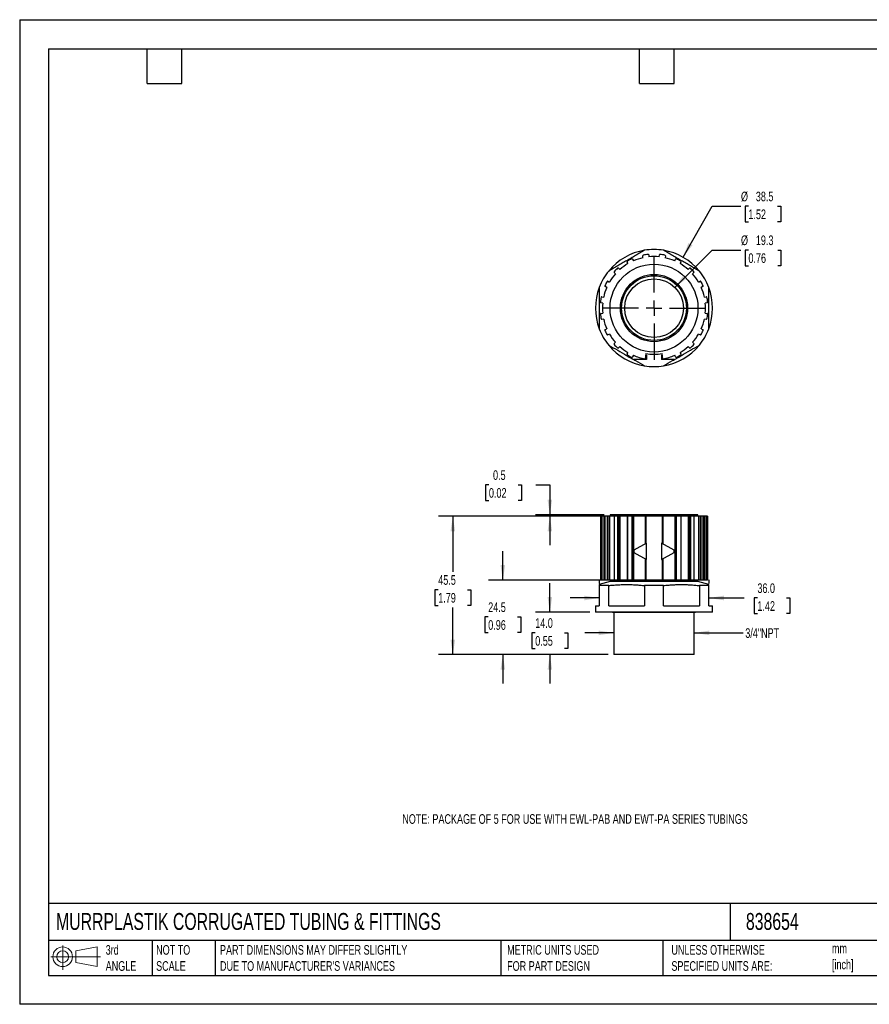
# Model space of a CAD drawing. Header units: millimetres. Extents: x 0 to 419, y 0 to 324.
# Tile 1 of 2: x 0 to 279, y 0 to 324. Entities that reach past the tile are written whole.
import ezdxf

# ---------------------------------------------------------------- set-up
doc = ezdxf.new("R2010")
doc.units = ezdxf.units.MM
doc.header["$LTSCALE"] = 1.5
doc.layers.add('DIMENSIONS', color=140, linetype='Continuous', lineweight=25)
doc.layers.add('TEXT', color=140, linetype='Continuous', lineweight=25)
doc.styles.add('SLDTEXTSTYLE0', font='TXT', dxfattribs={"width": 0.7})
doc.dimstyles.new('SLDDIMSTYLE0', dxfattribs={"dimtxt": 3.237012, "dimasz": 4.953, "dimexe": 0, "dimexo": 0.0625, "dimgap": 0.809253, "dimtad": 0, "dimtih": 1, "dimtoh": 1, "dimdec": 1, "dimrnd": 1e-09, "dimzin": 12, "dimdsep": 46, "dimtxsty": 'SLDTEXTSTYLE0', "dimsah": 1, "dimcen": 0.09, "dimadec": 0, "dimazin": 3, "dimtfac": 1, "dimtdec": 1, "dimtmove": 0, "dimatfit": 0, "dimfxl": 0, "dimfrac": 2, "dimtolj": 1, "dimtzin": 12, "dimarcsym": 0})
doc.dimstyles.new('SLDDIMSTYLE1', dxfattribs={"dimtxt": 3.237012, "dimasz": 4.953, "dimexe": 0, "dimexo": 0.0625, "dimgap": 0.809253, "dimtad": 0, "dimtih": 1, "dimtoh": 1, "dimdec": 1, "dimrnd": 1e-09, "dimzin": 4, "dimdsep": 46, "dimtxsty": 'SLDTEXTSTYLE0', "dimsah": 1, "dimcen": 0.09, "dimadec": 0, "dimazin": 1, "dimtfac": 1, "dimtdec": 1, "dimtmove": 0, "dimatfit": 0, "dimfxl": 0, "dimfrac": 2, "dimtolj": 1, "dimtzin": 12, "dimarcsym": 0})
doc.dimstyles.new('SLDDIMSTYLE2', dxfattribs={"dimtxt": 3.237012, "dimasz": 4.953, "dimexe": 0, "dimexo": 0.0625, "dimgap": 0.809253, "dimtad": 0, "dimtih": 1, "dimtoh": 1, "dimdec": 1, "dimrnd": 1e-09, "dimzin": 12, "dimdsep": 46, "dimtxsty": 'SLDTEXTSTYLE0', "dimsah": 1, "dimcen": 0.09, "dimadec": 0, "dimazin": 3, "dimtfac": 1, "dimtdec": 1, "dimtofl": 0, "dimtmove": 0, "dimatfit": 3, "dimfxl": 0, "dimfrac": 2, "dimtolj": 1, "dimtzin": 12, "dimarcsym": 0})
doc.dimstyles.new('SLDDIMSTYLE3', dxfattribs={"dimtxt": 3.237012, "dimasz": 4.953, "dimexe": 0, "dimexo": 0.0625, "dimgap": 0.809253, "dimtad": 0, "dimtih": 1, "dimtoh": 1, "dimdec": 1, "dimrnd": 1e-09, "dimdsep": 46, "dimtxsty": 'SLDTEXTSTYLE0', "dimsah": 1, "dimcen": 0.09, "dimadec": 0, "dimazin": 2, "dimtfac": 1, "dimtdec": 1, "dimtmove": 0, "dimatfit": 0, "dimfxl": 0, "dimfrac": 2, "dimtolj": 1, "dimtzin": 12, "dimarcsym": 0})
doc.dimstyles.new('SLDDIMSTYLE4', dxfattribs={"dimtxt": 3.237012, "dimasz": 4.953, "dimexe": 0, "dimexo": 0.0625, "dimgap": 0.809253, "dimtad": 0, "dimtih": 1, "dimtoh": 1, "dimdec": 1, "dimrnd": 1e-09, "dimzin": 12, "dimdsep": 46, "dimtxsty": 'SLDTEXTSTYLE0', "dimsah": 1, "dimcen": 0, "dimadec": 0, "dimazin": 3, "dimtfac": 1, "dimtdec": 1, "dimtofl": 0, "dimtmove": 0, "dimatfit": 3, "dimfxl": 0, "dimfrac": 2, "dimtolj": 1, "dimtzin": 12, "dimarcsym": 0})

# ---------------------------------------------------------------- blocks, each defined once
blk = doc.blocks.new('Block11')
at = {"color": 7, "linetype": 'Continuous', "lineweight": 18}
for p, q in [((3.88, 7.97), (3.88, 0)), ((8.22, 6.25), (15.26, 7.55)), ((15.26, 7.55), (15.26, 1.1)), ((0, 4.32), (16.31, 4.32)), ((8.22, 2.39), (8.22, 6.25)), ((8.22, 2.39), (15.26, 1.1))]:
    blk.add_line(p, q, dxfattribs=at)
for radius in [3.23, 1.93]:
    blk.add_circle((3.88, 4.32), radius, dxfattribs=at)
blk = doc.blocks.new('Block12')
at = {"color": 7, "linetype": 'Continuous'}
blk.add_blockref('Block11', (0, 0), dxfattribs=at)
blk = doc.blocks.new('_D')
at = {"layer": 'DIMENSIONS'}
for p, q in [((195.37, 122.17), (185.85, 122.17)), ((221.81, 122.17), (237.88, 122.17))]:
    blk.add_line(p, q, dxfattribs=at)
for points in [[(195.37, 122.17), (190.42, 122.93), (190.42, 121.41)], [(221.81, 122.17), (226.77, 121.41), (226.77, 122.93)]]:
    blk.add_solid(points, dxfattribs=at)
at = {"layer": 'DIMENSIONS', "insert": (238.6, 123.69), "char_height": 3.175, "attachment_point": 1, "style": 'SLDTEXTSTYLE0'}
blk.add_mtext('3/4"NPT', dxfattribs=at)
blk = doc.blocks.new('_D_1')
at = {"layer": 'DIMENSIONS'}
for p, q in [((190.59, 139.64), (190.59, 138.41)), ((226.59, 139.64), (226.59, 138.41)), ((190.59, 133.65), (181.07, 133.65)), ((226.59, 133.65), (238.2, 133.65)), ((242.58, 133.65), (241.49, 133.65)), ((241.49, 133.65), (241.49, 128.5)), ((252.2, 133.65), (253.29, 133.65)), ((253.29, 133.65), (253.29, 128.5)), ((241.49, 128.5), (242.58, 128.5)), ((253.29, 128.5), (252.2, 128.5))]:
    blk.add_line(p, q, dxfattribs=at)
for points in [[(190.59, 133.65), (185.64, 134.41), (185.64, 132.88)], [(226.59, 133.65), (231.55, 132.88), (231.55, 134.41)]]:
    blk.add_solid(points, dxfattribs=at)
at = {"layer": 'DIMENSIONS', "char_height": 3.175, "attachment_point": 1, "style": 'SLDTEXTSTYLE0'}
for s, insert in [('36.0', (242.58, 138.46)), ('1.42', (242.58, 132.59))]:
    blk.add_mtext(s, dxfattribs=dict(at, insert=insert))
blk = doc.blocks.new('_D_2')
at = {"layer": 'DIMENSIONS'}
for p, q in [((174.34, 129.02), (174.34, 138.54)), ((187.44, 129.02), (169.58, 129.02)), ((169.53, 122.17), (168.44, 122.17)), ((168.44, 122.17), (168.44, 117.03)), ((179.15, 122.17), (180.24, 122.17)), ((180.24, 122.17), (180.24, 117.03)), ((168.44, 117.03), (169.53, 117.03)), ((180.24, 117.03), (179.15, 117.03)), ((193.47, 115.02), (169.58, 115.02)), ((174.34, 115.02), (174.34, 105.49))]:
    blk.add_line(p, q, dxfattribs=at)
for points in [[(174.34, 129.02), (175.1, 133.97), (173.58, 133.97)], [(174.34, 115.02), (173.58, 110.06), (175.1, 110.06)]]:
    blk.add_solid(points, dxfattribs=at)
at = {"layer": 'DIMENSIONS', "char_height": 3.175, "attachment_point": 1, "style": 'SLDTEXTSTYLE0'}
for s, insert in [('14.0', (169.53, 126.99)), ('0.55', (169.53, 121.12))]:
    blk.add_mtext(s, dxfattribs=dict(at, insert=insert))
blk = doc.blocks.new('_D_3')
at = {"layer": 'DIMENSIONS'}
for p, q in [((158.88, 139.52), (158.88, 149.04)), ((192.07, 139.52), (154.12, 139.52)), ((154.07, 127.41), (152.98, 127.41)), ((152.98, 127.41), (152.98, 122.26)), ((163.69, 127.41), (164.78, 127.41)), ((164.78, 127.41), (164.78, 122.26)), ((152.98, 122.26), (154.07, 122.26)), ((164.78, 122.26), (163.69, 122.26)), ((193.47, 115.02), (154.12, 115.02)), ((158.88, 115.02), (158.88, 105.49))]:
    blk.add_line(p, q, dxfattribs=at)
for points in [[(158.88, 139.52), (159.64, 144.47), (158.12, 144.47)], [(158.88, 115.02), (158.12, 110.06), (159.64, 110.06)]]:
    blk.add_solid(points, dxfattribs=at)
at = {"layer": 'DIMENSIONS', "char_height": 3.175, "attachment_point": 1, "style": 'SLDTEXTSTYLE0'}
for s, insert in [('24.5', (154.07, 132.22)), ('0.96', (154.07, 126.35))]:
    blk.add_mtext(s, dxfattribs=dict(at, insert=insert))
blk = doc.blocks.new('_D_4')
at = {"layer": 'DIMENSIONS'}
for p, q in [((192.07, 160.52), (137.67, 160.52)), ((142.44, 160.52), (142.44, 142.21)), ((137.63, 136.34), (136.54, 136.34)), ((136.54, 136.34), (136.54, 131.2)), ((147.25, 136.34), (148.33, 136.34)), ((148.33, 136.34), (148.33, 131.2)), ((136.54, 131.2), (137.63, 131.2)), ((142.44, 115.02), (142.44, 130.47)), ((148.33, 131.2), (147.25, 131.2)), ((193.47, 115.02), (137.67, 115.02))]:
    blk.add_line(p, q, dxfattribs=at)
for points in [[(142.44, 160.52), (141.67, 155.56), (143.2, 155.56)], [(142.44, 115.02), (143.2, 119.97), (141.67, 119.97)]]:
    blk.add_solid(points, dxfattribs=at)
at = {"layer": 'DIMENSIONS', "char_height": 3.175, "attachment_point": 1, "style": 'SLDTEXTSTYLE0'}
for s, insert in [('45.5', (137.63, 141.16)), ('1.79', (137.63, 135.29))]:
    blk.add_mtext(s, dxfattribs=dict(at, insert=insert))
blk = doc.blocks.new('_D_5')
at = {"layer": 'DIMENSIONS'}
for p, q in [((154.3, 170.84), (153.22, 170.84)), ((153.22, 170.84), (153.22, 165.7)), ((163.92, 170.84), (165.01, 170.84)), ((165.01, 170.84), (165.01, 165.7)), ((169.76, 170.84), (174.34, 170.84)), ((174.34, 170.84), (174.34, 161.02)), ((153.22, 165.7), (154.3, 165.7)), ((165.01, 165.7), (163.92, 165.7)), ((192.24, 161.02), (169.58, 161.02)), ((192.07, 160.52), (169.58, 160.52)), ((174.34, 160.52), (174.34, 150.99))]:
    blk.add_line(p, q, dxfattribs=at)
for points in [[(174.34, 161.02), (175.1, 165.97), (173.58, 165.97)], [(174.34, 160.52), (173.58, 155.56), (175.1, 155.56)]]:
    blk.add_solid(points, dxfattribs=at)
at = {"layer": 'DIMENSIONS', "char_height": 3.175, "attachment_point": 1, "style": 'SLDTEXTSTYLE0'}
for s, insert in [('0.5', (155.65, 175.66)), ('0.02', (154.3, 169.79))]:
    blk.add_mtext(s, dxfattribs=dict(at, insert=insert))
blk = doc.blocks.new('_D_6')
at = {"layer": 'DIMENSIONS'}
for p, q in [((215.42, 235.82), (227.66, 248.07)), ((227.66, 248.07), (237.19, 248.07)), ((239.63, 248.07), (238.55, 248.07)), ((238.55, 248.07), (238.55, 242.93)), ((249.25, 248.07), (250.34, 248.07)), ((250.34, 248.07), (250.34, 242.93)), ((238.55, 242.93), (239.63, 242.93)), ((250.34, 242.93), (249.25, 242.93))]:
    blk.add_line(p, q, dxfattribs=at)
blk.add_solid([(215.42, 235.82), (219.46, 238.79), (218.38, 239.87)], dxfattribs=at)
at = {"layer": 'DIMENSIONS', "char_height": 3.175, "attachment_point": 1, "style": 'SLDTEXTSTYLE0'}
for s, insert in [('%%c', (237.19, 252.89)), ('19.3', (242.08, 252.89)), ('0.76', (239.63, 247.02))]:
    blk.add_mtext(s, dxfattribs=dict(at, insert=insert))
blk = doc.blocks.new('_D_7')
at = {"layer": 'DIMENSIONS'}
for p, q in [((218.12, 245.73), (227.66, 262.48)), ((227.66, 262.48), (237.18, 262.48)), ((239.62, 262.48), (238.54, 262.48)), ((238.54, 262.48), (238.54, 257.34)), ((249.24, 262.48), (250.33, 262.48)), ((250.33, 262.48), (250.33, 257.34)), ((238.54, 257.34), (239.62, 257.34)), ((250.33, 257.34), (249.24, 257.34))]:
    blk.add_line(p, q, dxfattribs=at)
blk.add_solid([(218.12, 245.73), (221.23, 249.66), (219.91, 250.41)], dxfattribs=at)
at = {"layer": 'DIMENSIONS', "char_height": 3.175, "attachment_point": 1, "style": 'SLDTEXTSTYLE0'}
for s, insert in [('%%c', (237.18, 267.3)), ('38.5', (242.07, 267.3)), ('1.52', (239.62, 261.43))]:
    blk.add_mtext(s, dxfattribs=dict(at, insert=insert))
blk = doc.blocks.new('SW_CENTERMARKSYMBOL_0')
at = {"layer": 'DIMENSIONS', "color": 0}
for p, q in [((0, 5.08), (0, 16.99)), ((-5.08, 0), (-16.99, 0)), ((0, 0), (-2.54, 0)), ((0, 0), (0, 2.54)), ((0, 0), (0, -2.54)), ((0, 0), (2.54, 0)), ((5.08, 0), (16.99, 0)), ((0, -5.08), (0, -16.99))]:
    blk.add_line(p, q, dxfattribs=at)

msp = doc.modelspace()

# ---------------------------------------------------------------- linework, layer by layer
at = {"color": 7, "linetype": 'Continuous'}
for p, q in [((0, 323.85), (0, 0)), ((0, 323.85), (419.1, 323.85)), ((419.1, 0), (0, 0))]:
    msp.add_line(p, q, dxfattribs=at)
for p, q in [((204.96, 245.56), (204.86, 246.16)), ((206.84, 246.47), (206.93, 245.87)), ((210.25, 245.87), (210.35, 246.47)), ((212.32, 246.16), (212.23, 245.56)), ((200.02, 243.62), (199.74, 244.17)), ((201.53, 245.08), (201.8, 244.53)), ((215.38, 244.53), (215.66, 245.08)), ((217.44, 244.17), (217.17, 243.62)), ((195.92, 240.26), (195.49, 240.69)), ((196.9, 242.11), (197.34, 241.67)), ((219.85, 241.67), (220.28, 242.11)), ((221.7, 240.69), (221.27, 240.26)), ((193.43, 237.85), (193.97, 237.57)), ((223.22, 237.57), (223.76, 237.85)), ((193.06, 235.79), (192.52, 236.07)), ((224.67, 236.07), (224.12, 235.79)), ((191.73, 230.66), (191.12, 230.76)), ((191.43, 232.73), (192.04, 232.64)), ((225.15, 232.64), (225.75, 232.73)), ((226.07, 230.76), (225.46, 230.66)), ((191.12, 227.25), (191.73, 227.34)), ((225.46, 227.34), (226.07, 227.25)), ((192.04, 225.37), (191.43, 225.27)), ((225.75, 225.27), (225.15, 225.37)), ((192.52, 221.93), (193.06, 222.21)), ((193.97, 220.43), (193.43, 220.15)), ((223.76, 220.15), (223.22, 220.43)), ((224.12, 222.21), (224.67, 221.93)), ((195.49, 217.31), (195.92, 217.74)), ((221.27, 217.74), (221.7, 217.31)), ((197.34, 216.33), (196.9, 215.9)), ((199.74, 213.83), (200.02, 214.38)), ((205.95, 214.03), (205.65, 212.31)), ((211.54, 212.31), (211.23, 214.03)), ((217.17, 214.38), (217.44, 213.83)), ((220.28, 215.9), (219.85, 216.33)), ((201.34, 212.82), (201.34, 212.31)), ((201.8, 213.47), (201.53, 212.93)), ((206.09, 212.05), (201.97, 212.05)), ((206.09, 213.55), (205.87, 213.55)), ((206.09, 213.55), (206.09, 212.05)), ((211.32, 213.55), (211.09, 213.55)), ((211.09, 213.55), (211.09, 212.05)), ((215.22, 212.05), (211.09, 212.05)), ((215.66, 212.93), (215.38, 213.47)), ((215.84, 212.82), (215.84, 212.31)), ((190.95, 160.52), (190.95, 139.52)), ((190.95, 160.52), (190.95, 139.52)), ((191.21, 160.52), (190.95, 160.52)), ((190.95, 160.52), (190.95, 160.52)), ((191.21, 160.52), (191.21, 139.52)), ((191.43, 160.52), (191.21, 160.52)), ((191.43, 160.52), (191.43, 139.52)), ((192.04, 160.52), (191.43, 160.52)), ((192.04, 160.52), (192.04, 139.52)), ((192.41, 160.52), (192.04, 160.52)), ((192.41, 160.52), (192.41, 139.52)), ((192.43, 160.52), (192.41, 160.52)), ((192.43, 160.52), (192.43, 139.52)), ((193.16, 160.52), (192.43, 160.52)), ((193.16, 160.52), (193.16, 139.52)), ((193.43, 160.52), (193.16, 160.52)), ((193.43, 160.52), (193.43, 139.52)), ((193.97, 160.52), (193.43, 160.52)), ((193.97, 160.52), (193.97, 139.52)), ((195.43, 160.52), (193.97, 160.52)), ((194.14, 161.02), (194.14, 160.52)), ((223.04, 161.02), (194.14, 161.02)), ((195.43, 160.52), (195.43, 139.52)), ((195.48, 160.52), (195.43, 160.52)), ((195.48, 160.52), (195.48, 139.52)), ((196.63, 160.52), (195.48, 160.52)), ((196.63, 160.52), (196.63, 139.52)), ((196.9, 160.52), (196.63, 160.52)), ((196.9, 160.52), (196.9, 139.52)), ((197.34, 160.52), (196.9, 160.52)), ((197.34, 160.52), (197.34, 139.52)), ((199.72, 160.52), (197.34, 160.52)), ((199.72, 160.52), (199.72, 139.52)), ((199.82, 160.52), (199.72, 160.52)), ((199.82, 160.52), (199.82, 139.52)), ((201.26, 160.52), (199.82, 160.52)), ((201.26, 160.52), (201.26, 139.52)), ((201.53, 160.52), (201.26, 160.52)), ((201.53, 160.52), (201.53, 149.12)), ((201.8, 160.52), (201.53, 160.52)), ((201.8, 160.52), (201.8, 149.27)), ((205.65, 160.52), (201.8, 160.52)), ((205.65, 160.52), (205.65, 151.44)), ((205.95, 160.52), (205.65, 160.52)), ((205.95, 160.52), (205.95, 151.61)), ((211.23, 160.52), (205.95, 160.52)), ((211.23, 160.52), (211.23, 151.61)), ((211.54, 160.52), (211.23, 160.52)), ((211.54, 160.52), (211.54, 151.44)), ((215.38, 160.52), (211.54, 160.52)), ((215.38, 160.52), (215.38, 149.27)), ((215.66, 160.52), (215.38, 160.52)), ((215.66, 160.52), (215.66, 149.12)), ((215.92, 160.52), (215.66, 160.52)), ((215.92, 160.52), (215.92, 139.52)), ((217.36, 160.52), (215.92, 160.52)), ((217.36, 160.52), (217.36, 139.52)), ((217.47, 160.52), (217.36, 160.52)), ((217.47, 139.52), (217.47, 160.52)), ((219.85, 160.52), (217.47, 160.52)), ((219.85, 160.52), (219.85, 139.52)), ((220.28, 160.52), (219.85, 160.52)), ((220.28, 160.52), (220.28, 139.52)), ((220.56, 160.52), (220.28, 160.52)), ((220.56, 160.52), (220.56, 139.52)), ((221.7, 160.52), (220.56, 160.52)), ((221.7, 160.52), (221.7, 139.52)), ((221.76, 160.52), (221.7, 160.52)), ((221.76, 139.52), (221.76, 160.52)), ((223.22, 160.52), (221.76, 160.52)), ((223.04, 160.52), (223.04, 161.02)), ((223.22, 160.52), (223.22, 139.52)), ((223.76, 160.52), (223.22, 160.52)), ((223.76, 160.52), (223.76, 139.52)), ((224.03, 160.52), (223.76, 160.52)), ((224.03, 160.52), (224.03, 139.52)), ((224.76, 160.52), (224.03, 160.52)), ((224.76, 160.52), (224.76, 139.52)), ((224.78, 160.52), (224.76, 160.52)), ((224.78, 139.52), (224.78, 160.52)), ((225.15, 160.52), (224.78, 160.52)), ((225.15, 160.52), (225.15, 139.52)), ((225.75, 160.52), (225.15, 160.52)), ((225.75, 160.52), (225.75, 139.52)), ((225.98, 160.52), (225.75, 160.52)), ((225.98, 160.52), (225.98, 139.52)), ((226.23, 160.52), (225.98, 160.52)), ((226.23, 139.52), (226.23, 160.52)), ((226.23, 160.52), (226.23, 139.52)), ((226.23, 160.52), (226.23, 160.52)), ((206.09, 151.69), (201.97, 149.36)), ((201.97, 149.36), (201.97, 148.66)), ((206.09, 146.34), (206.09, 151.69)), ((211.09, 151.69), (211.09, 146.34)), ((215.22, 149.36), (211.09, 151.69)), ((215.22, 148.66), (215.22, 149.36)), ((201.53, 148.91), (201.53, 139.52)), ((201.8, 148.75), (201.8, 139.52)), ((201.97, 148.66), (206.09, 146.34)), ((205.65, 146.59), (205.65, 139.52)), ((205.95, 146.42), (205.95, 139.52)), ((211.09, 146.34), (215.22, 148.66)), ((211.23, 146.42), (211.23, 139.52)), ((211.54, 146.59), (211.54, 139.52)), ((215.38, 148.75), (215.38, 139.52)), ((215.66, 148.91), (215.66, 139.52)), ((191.21, 139.52), (190.95, 139.52)), ((190.95, 139.52), (190.95, 139.52)), ((191.43, 139.52), (191.21, 139.52)), ((192.04, 139.52), (191.43, 139.52)), ((192.41, 139.52), (192.04, 139.52)), ((192.43, 139.52), (192.41, 139.52)), ((193.16, 139.52), (192.43, 139.52)), ((193.43, 139.52), (193.16, 139.52)), ((193.97, 139.52), (193.43, 139.52)), ((195.43, 139.52), (193.97, 139.52)), ((194.14, 139.52), (194.14, 139.02)), ((195.48, 139.52), (195.43, 139.52)), ((196.63, 139.52), (195.48, 139.52)), ((196.9, 139.52), (196.63, 139.52)), ((197.34, 139.52), (196.9, 139.52)), ((199.72, 139.52), (197.34, 139.52)), ((199.82, 139.52), (199.72, 139.52)), ((201.26, 139.52), (199.82, 139.52)), ((201.53, 139.52), (201.26, 139.52)), ((201.8, 139.52), (201.53, 139.52)), ((205.65, 139.52), (201.8, 139.52)), ((205.95, 139.52), (205.65, 139.52)), ((211.23, 139.52), (205.95, 139.52)), ((211.54, 139.52), (211.23, 139.52)), ((215.38, 139.52), (211.54, 139.52)), ((215.66, 139.52), (215.38, 139.52)), ((215.92, 139.52), (215.66, 139.52)), ((217.36, 139.52), (215.92, 139.52)), ((217.47, 139.52), (217.36, 139.52)), ((219.85, 139.52), (217.47, 139.52)), ((220.28, 139.52), (219.85, 139.52)), ((220.56, 139.52), (220.28, 139.52)), ((221.7, 139.52), (220.56, 139.52)), ((221.76, 139.52), (221.7, 139.52)), ((223.22, 139.52), (221.76, 139.52)), ((223.04, 139.02), (223.04, 139.52)), ((223.76, 139.52), (223.22, 139.52)), ((224.03, 139.52), (223.76, 139.52)), ((224.76, 139.52), (224.03, 139.52)), ((224.78, 139.52), (224.76, 139.52)), ((225.15, 139.52), (224.78, 139.52)), ((225.75, 139.52), (225.15, 139.52)), ((225.98, 139.52), (225.75, 139.52)), ((226.23, 139.52), (225.98, 139.52)), ((226.23, 139.52), (226.23, 139.52)), ((194.14, 139.02), (190.59, 138.07)), ((193.68, 137.73), (190.59, 137.73)), ((190.59, 137.73), (190.59, 131.02)), ((193.68, 131.02), (193.68, 137.73)), ((223.04, 139.02), (194.14, 139.02)), ((211.68, 137.73), (205.5, 137.73)), ((205.5, 137.73), (205.5, 131.02)), ((211.68, 131.02), (211.68, 137.73)), ((226.59, 138.07), (223.04, 139.02)), ((226.59, 137.73), (223.5, 137.73)), ((223.5, 137.73), (223.5, 131.02)), ((226.59, 131.02), (226.59, 137.73)), ((189.34, 131.02), (189.34, 129.02)), ((189.34, 131.02), (190.59, 131.02)), ((193.68, 131.02), (205.5, 131.02)), ((211.68, 131.02), (223.5, 131.02)), ((226.59, 131.02), (227.84, 131.02)), ((227.84, 129.02), (227.84, 131.02)), ((227.84, 129.02), (189.34, 129.02)), ((194.94, 129.02), (195.09, 128.87)), ((222.09, 128.87), (195.09, 128.87)), ((195.37, 128.87), (195.37, 115.02)), ((221.81, 115.02), (221.81, 128.87)), ((222.09, 128.87), (222.24, 129.02)), ((221.81, 115.02), (195.37, 115.02))]:
    msp.add_line(p, q)
for radius in [14.45, 11.05, 10.65, 9.65]:
    msp.add_circle((208.59, 229), radius)
for centre, radius, start, end in [((208.59, 229), 19.25, 99.2386, 140.7614), ((205.06, 246.19), 0.2, 101.6127, 189), ((208.59, 229), 17.75, 96.3873, 101.6127), ((208.59, 229), 19.25, 80.7614, 99.2386), ((206.64, 246.44), 0.2, 9, 96.3873), ((210.55, 246.44), 0.2, 83.6127, 171), ((208.59, 229), 17.75, 78.3873, 83.6127), ((208.59, 229), 19.25, 39.2386, 80.7614), ((212.13, 246.19), 0.2, 351, 78.3873), ((208.59, 229), 16.95, 120.3822, 131.6178), ((199.92, 244.26), 0.2, 119.6127, 207), ((208.59, 229), 17.75, 114.3873, 119.6127), ((201.35, 244.99), 0.2, 27, 114.3873), ((208.59, 229), 16.95, 102.3822, 113.6178), ((208.59, 229), 16.95, 84.3822, 95.6178), ((208.59, 229), 16.95, 66.3822, 77.6178), ((215.84, 244.99), 0.2, 65.6127, 153), ((208.59, 229), 17.75, 60.3873, 65.6127), ((208.59, 229), 16.95, 48.3822, 59.6178), ((217.27, 244.26), 0.2, 333, 60.3873), ((208.59, 229), 19.25, 140.7614, 159.2386), ((208.59, 229), 16.95, 138.3822, 149.6178), ((195.63, 240.83), 0.2, 137.6127, 225), ((208.59, 229), 17.75, 132.3873, 137.6127), ((196.76, 241.96), 0.2, 45, 132.3873), ((220.42, 241.96), 0.2, 47.6127, 135), ((208.59, 229), 17.75, 42.3873, 47.6127), ((208.59, 229), 16.95, 30.3822, 41.6178), ((221.56, 240.83), 0.2, 315, 42.3873), ((208.59, 229), 19.25, 20.7614, 39.2386), ((208.59, 229), 17.75, 150.3873, 155.6127), ((193.34, 237.67), 0.2, 63, 150.3873), ((223.85, 237.67), 0.2, 29.6127, 117), ((208.59, 229), 17.75, 24.3873, 29.6127), ((208.59, 229), 19.25, 159.2386, 200.7614), ((208.59, 229), 16.95, 156.3822, 167.6178), ((192.61, 236.25), 0.2, 155.6127, 243), ((208.59, 229), 16.95, 12.3822, 23.6178), ((224.58, 236.25), 0.2, 297, 24.3873), ((208.59, 229), 19.25, 339.2386, 20.7614), ((208.59, 229), 17.75, 168.3873, 173.6127), ((191.15, 230.95), 0.2, 173.6127, 261), ((191.4, 232.53), 0.2, 81, 168.3873), ((208.59, 229), 16.95, 174.3822, 185.6178), ((208.59, 229), 16.95, 354.3822, 5.6178), ((225.78, 232.53), 0.2, 11.6127, 99), ((208.59, 229), 17.75, 6.3873, 11.6127), ((226.03, 230.95), 0.2, 279, 6.3873), ((191.15, 227.05), 0.2, 99, 186.3873), ((208.59, 229), 17.75, 186.3873, 191.6127), ((208.59, 229), 17.75, 348.3873, 353.6127), ((226.03, 227.05), 0.2, 353.6127, 81), ((191.4, 225.47), 0.2, 191.6127, 279), ((208.59, 229), 16.95, 192.3822, 203.6178), ((208.59, 229), 16.95, 336.3822, 347.6178), ((225.78, 225.47), 0.2, 261, 348.3873), ((208.59, 229), 19.25, 200.7614, 219.2386), ((192.61, 221.75), 0.2, 117, 204.3873), ((208.59, 229), 17.75, 204.3873, 209.6127), ((193.34, 220.33), 0.2, 209.6127, 297), ((208.59, 229), 16.95, 210.3822, 221.6178), ((208.59, 229), 16.95, 318.3822, 329.6178), ((208.59, 229), 19.25, 320.7614, 339.2386), ((223.85, 220.33), 0.2, 243, 330.3873), ((208.59, 229), 17.75, 330.3873, 335.6127), ((224.58, 221.75), 0.2, 335.6127, 63), ((195.63, 217.17), 0.2, 135, 222.3873), ((208.59, 229), 17.75, 222.3873, 227.6127), ((208.59, 229), 17.75, 312.3873, 317.6127), ((221.56, 217.17), 0.2, 317.6127, 45), ((208.59, 229), 19.25, 219.2386, 260.7614), ((196.76, 216.04), 0.2, 227.6127, 315), ((208.59, 229), 16.95, 228.3822, 239.6178), ((199.92, 213.74), 0.2, 153, 240.3873), ((208.59, 229), 15.2, 260, 280), ((208.59, 229), 19.25, 279.2386, 320.7614), ((208.59, 229), 16.95, 300.3822, 311.6178), ((217.27, 213.74), 0.2, 299.6127, 27), ((220.42, 216.04), 0.2, 225, 312.3873), ((208.59, 229), 17.75, 240.3873, 245.6127), ((201.35, 213.02), 0.2, 245.6127, 333), ((208.59, 229), 16.95, 246.3822, 260), ((208.59, 229), 16.95, 280, 293.6178), ((215.84, 213.02), 0.2, 207, 294.3873), ((208.59, 229), 17.75, 294.3873, 299.6127), ((208.59, 229), 19.25, 260.7614, 279.2386)]:
    msp.add_arc(centre, radius, start, end)
for points, knots in [([(205.5, 248), (205.25, 247.86), (204.76, 247.57), (204.02, 247.15), (203.28, 246.72), (202.3, 246.15), (201.07, 245.44), (199.59, 244.59), (198.12, 243.74), (196.64, 242.89), (195.16, 242.03), (194.18, 241.46), (193.68, 241.18)], [0, 0, 0, 0, 0.063235, 0.125888, 0.188167, 0.250292, 0.375405, 0.500002, 0.624589, 0.749712, 0.874109, 1, 1, 1, 1]), ([(223.5, 241.18), (223.25, 241.32), (222.76, 241.61), (222.02, 242.03), (221.28, 242.46), (220.3, 243.03), (219.07, 243.74), (217.59, 244.59), (216.12, 245.44), (214.64, 246.29), (213.16, 247.15), (212.18, 247.72), (211.68, 248)], [0, 0, 0, 0, 0.063235, 0.125888, 0.188167, 0.250292, 0.375405, 0.500002, 0.624589, 0.749712, 0.874109, 1, 1, 1, 1]), ([(190.59, 235.82), (190.59, 235.54), (190.59, 234.97), (190.59, 234.12), (190.59, 233.28), (190.59, 232.15), (190.59, 230.73), (190.59, 229.03), (190.59, 227.32), (190.59, 225.61), (190.59, 223.9), (190.59, 222.75), (190.59, 222.18)], [0, 0, 0, 0, 0.062848, 0.12512, 0.187021, 0.248766, 0.373612, 0.49794, 0.62279, 0.748175, 0.873335, 1, 1, 1, 1]), ([(226.59, 222.18), (226.59, 222.46), (226.59, 223.03), (226.59, 223.88), (226.59, 224.73), (226.59, 225.86), (226.59, 227.27), (226.59, 228.98), (226.59, 230.68), (226.59, 232.39), (226.59, 234.11), (226.59, 235.25), (226.59, 235.82)], [0, 0, 0, 0, 0.062848, 0.12512, 0.187021, 0.248766, 0.373612, 0.49794, 0.62279, 0.748175, 0.873335, 1, 1, 1, 1]), ([(193.68, 216.82), (194.67, 216.26), (196.63, 215.12), (199.19, 213.64), (200.76, 212.74), (201.34, 212.4)], [0, 0, 0, 0, 0.386312, 0.771727, 1, 1, 1, 1]), ([(215.84, 212.4), (216.43, 212.74), (218, 213.64), (220.55, 215.12), (222.52, 216.26), (223.5, 216.82)], [0, 0, 0, 0, 0.228273, 0.613688, 1, 1, 1, 1]), ([(201.92, 212.07), (202.13, 211.95), (203.33, 211.26), (204.52, 210.57), (205.5, 210)], [0, 0, 0, 0, 0.174732, 1, 1, 1, 1]), ([(211.68, 210), (212.67, 210.57), (213.86, 211.26), (215.06, 211.95), (215.27, 212.07)], [0, 0, 0, 0, 0.825119, 1, 1, 1, 1]), ([(190.59, 138.07), (190.59, 138.05), (190.59, 138.02), (190.59, 137.83), (190.59, 137.73)], [0, 0, 0, 0, 0.4963441, 1, 1, 1, 1]), ([(193.68, 137.73), (193.93, 137.76), (194.43, 137.81), (195.17, 137.88), (195.9, 137.94), (196.89, 138), (198.12, 138.05), (199.59, 138.07), (201.07, 138.05), (202.55, 137.99), (204.02, 137.88), (205.01, 137.78), (205.5, 137.73)], [0, 0, 0, 0, 0.063235, 0.125888, 0.188167, 0.250292, 0.375405, 0.500002, 0.624589, 0.749712, 0.874109, 1, 1, 1, 1]), ([(211.68, 137.73), (211.93, 137.76), (212.43, 137.81), (213.17, 137.88), (213.9, 137.94), (214.89, 138), (216.12, 138.05), (217.59, 138.07), (219.07, 138.05), (220.55, 137.99), (222.02, 137.88), (223.01, 137.78), (223.5, 137.73)], [0, 0, 0, 0, 0.063235, 0.125888, 0.188167, 0.250292, 0.375405, 0.500002, 0.624589, 0.749712, 0.874109, 1, 1, 1, 1]), ([(226.59, 137.73), (226.59, 137.82), (226.59, 138), (226.59, 138.09), (226.59, 138.07), (226.59, 138.07)], [0, 0, 0, 0, 0.49753, 0.995876, 1, 1, 1, 1])]:
    msp.add_open_spline(points, degree=3, knots=knots)
for points in [[(201.34, 212.31), (201.55, 212.22), (201.76, 212.13), (201.97, 212.05)], [(215.22, 212.05), (215.43, 212.13), (215.64, 212.22), (215.84, 212.31)], [(201.34, 149.01), (201.55, 149.13), (201.76, 149.25), (201.97, 149.36)], [(201.97, 148.66), (201.76, 148.78), (201.55, 148.9), (201.34, 149.01)], [(215.22, 149.36), (215.43, 149.25), (215.64, 149.13), (215.84, 149.01)], [(215.84, 149.01), (215.64, 148.9), (215.43, 148.78), (215.22, 148.66)]]:
    msp.add_open_spline(points, degree=3)
at = {"layer": 'TEXT'}
for p, q in [((9.52, 314.32), (409.57, 314.32)), ((9.52, 314.32), (9.52, 9.52)), ((41.91, 302.89), (41.91, 314.32)), ((53.34, 302.89), (53.34, 314.32)), ((203.83, 302.89), (203.83, 314.32)), ((215.26, 302.89), (215.26, 314.32)), ((41.91, 302.89), (53.34, 302.89)), ((203.83, 302.89), (215.26, 302.89)), ((409.57, 33.19), (9.52, 33.19)), ((233.64, 33.19), (233.64, 20.95)), ((409.57, 20.95), (9.52, 20.95)), ((43.57, 20.95), (43.57, 9.52)), ((64.26, 20.95), (64.26, 9.52)), ((158.23, 20.95), (158.23, 9.52)), ((211.5, 20.95), (211.5, 9.52)), ((9.52, 9.52), (409.57, 9.52))]:
    msp.add_line(p, q, dxfattribs=at)

# ---------------------------------------------------------------- block references
at = {"layer": 'DIMENSIONS'}
msp.add_blockref('SW_CENTERMARKSYMBOL_0', (208.59, 229), dxfattribs=at)
at = {"layer": 'TEXT'}
msp.add_blockref('Block12', (10.26, 11.33), dxfattribs=at)

# ---------------------------------------------------------------- texts
at = {"layer": 'DIMENSIONS', "insert": (125.81, 62.54), "char_height": 3.175, "attachment_point": 1, "style": 'SLDTEXTSTYLE0'}
msp.add_mtext('NOTE: PACKAGE OF 5 FOR USE WITH EWL-PAB AND EWT-PA SERIES TUBINGS', dxfattribs=at)
at = {"layer": 'TEXT', "attachment_point": 1, "style": 'SLDTEXTSTYLE0'}
for s, insert, char_height in [('MURRPLASTIK CORRUGATED TUBING & FITTINGS', (11.95, 30.04), 5.5562), ('838654', (238.81, 30.04), 5.556), ('3rd^JANGLE', (28.28, 19.49), 3.175), ('NOT TO^JSCALE', (44.86, 19.49), 3.175), ("PART DIMENSIONS MAY DIFFER SLIGHTLY ^JDUE TO MANUFACTURER'S VARIANCES", (65.87, 19.49), 3.175), ('METRIC UNITS USED ^JFOR PART DESIGN', (160.28, 19.49), 3.175), ('UNLESS OTHERWISE ^JSPECIFIED UNITS ARE:', (214.3, 19.49), 3.175), ('mm^J[inch]', (267.1, 19.99), 3.175)]:
    msp.add_mtext(s, dxfattribs=dict(at, insert=insert, char_height=char_height))

# ---------------------------------------------------------------- dimensions: what is measured, and where the dimension line sits
at = {"layer": 'DIMENSIONS'}
for p1, p2, picture, middle in [((199.07, 212.27), (218.12, 245.73), '_D_7', (244.43, 262.48)), ((201.77, 222.18), (215.42, 235.82), '_D_6', (244.44, 248.07))]:
    dim = msp.add_diameter_dim_2p(p1=p1, p2=p2, dimstyle='SLDDIMSTYLE4', dxfattribs=at)
    dim.commit()
    dim.dimension.update_dxf_attribs({"geometry": picture, "text_midpoint": middle, "dimtype": 163})
for base, p1, p2, dimstyle, picture, middle in [((174.34, 161.02), (193.97, 160.52), (194.14, 161.02), 'SLDDIMSTYLE3', '_D_5', (174.34, 170.84)), ((142.44, 160.52), (195.37, 115.02), (193.97, 160.52), 'SLDDIMSTYLE2', '_D_4', (142.44, 136.34)), ((158.88, 115.02), (193.97, 139.52), (195.37, 115.02), 'SLDDIMSTYLE0', '_D_3', (158.88, 127.41)), ((174.34, 129.02), (195.37, 115.02), (189.34, 129.02), 'SLDDIMSTYLE1', '_D_2', (174.34, 122.17))]:
    dim = msp.add_linear_dim(base=base, p1=p1, p2=p2, angle=90, dimstyle=dimstyle, dxfattribs=at)
    dim.commit()
    dim.dimension.update_dxf_attribs({"geometry": picture, "text_midpoint": middle, "dimtype": 160})
dim = msp.add_linear_dim(base=(226.59, 133.65), p1=(190.59, 131.02), p2=(226.59, 131.02), dimstyle='SLDDIMSTYLE1', dxfattribs=at)
dim.commit()
dim.dimension.update_dxf_attribs({"geometry": '_D_1', "text_midpoint": (247.39, 133.65), "dimtype": 160})
dim = msp.add_linear_dim(base=(221.81, 122.17), p1=(195.37, 129.02), p2=(221.81, 129.02), text='3/4"NPT', dimstyle='SLDDIMSTYLE0', dxfattribs=at)
dim.commit()
dim.dimension.update_dxf_attribs({"geometry": '_D', "text_midpoint": (247.39, 122.17), "dimtype": 160})

doc.saveas('drawing.dxf')
